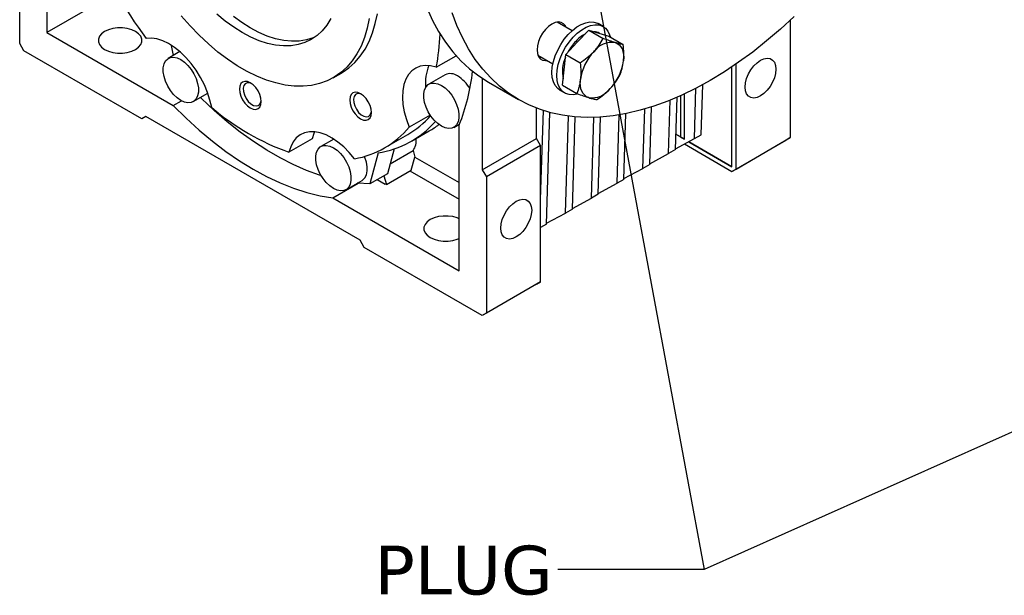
# Model space of a CAD drawing. Header units: millimetres. Extents: x 38 to 1638, y 38 to 1257.
# Tile 6 of 12: x 1086 to 1343, y 835 to 985. Entities that reach past the tile are written whole.
import ezdxf

# ---------------------------------------------------------------- set-up
doc = ezdxf.new("R2010")
doc.units = ezdxf.units.MM
doc.header["$LTSCALE"] = 6
doc.linetypes.add('SLD-Solid', pattern=[0])
doc.layers.add('TEXT', color=140, linetype='SLD-Solid', lineweight=25)
doc.styles.add('SLDTEXTSTYLE0', font='VERDANA.TTF')
doc.styles.get("Standard").update_dxf_attribs({"font": 'VERDANA.TTF'})
doc.dimstyles.new('SLDDIMSTYLE0', dxfattribs={"dimtxt": 0.18, "dimasz": 6.096, "dimexe": 0, "dimexo": 0.0625, "dimgap": 0, "dimtad": 0, "dimtih": 1, "dimtoh": 1, "dimdec": 0, "dimrnd": 1e-09, "dimzin": 0, "dimdsep": 46, "dimtxsty": 'Standard', "dimblk1": 'DOT', "dimblk2": 'DOT', "dimsah": 1, "dimcen": 0.09, "dimadec": 0, "dimazin": 0, "dimtfac": 6.096, "dimtdec": 0, "dimtofl": 0, "dimtmove": 0, "dimatfit": 3, "dimldrblk": 'DOT', "dimfxl": 0, "dimfrac": 2, "dimtolj": 1, "dimtzin": 0, "dimarcsym": 0})

# ---------------------------------------------------------------- blocks, each defined once
blk = doc.blocks.new('_Dot')
at = {"color": 0, "linetype": 'ByBlock', "lineweight": -2}
blk.add_line((-0.5, 0), (-1, 0), dxfattribs=at)
at = {"color": 0, "linetype": 'ByBlock', "const_width": 0.5}
blk.add_lwpolyline([(-0.25, 0, 1), (0.25, 0, 1)], format="xyb", close=True, dxfattribs=at)

msp = doc.modelspace()

# ---------------------------------------------------------------- linework, layer by layer
for p, q in [((1093.121, 1019.646), (1093.121, 981.622)), ((1086.05, 978.763), (1086.05, 1014.283)), ((1109.144, 990.872), (1093.121, 981.622)), ((1229.999, 982.133), (1226.112, 984.377)), ((1238.102, 983.229), (1236.829, 983.964)), ((1286.875, 984.861), (1286.875, 954.275)), ((1093.121, 981.622), (1126.049, 962.613)), ((1231.366, 979.114), (1234.385, 982.297)), ((1234.385, 982.297), (1238.143, 980.127)), ((1234.385, 982.297), (1236.974, 981.493)), ((1236.974, 981.493), (1239.563, 980.689)), ((1237.266, 981.402), (1237.102, 981.497)), ((1239.563, 980.689), (1243.322, 978.519)), ((1087.11, 976.926), (1086.05, 978.763)), ((1126.136, 975.712), (1125.603, 978.318)), ((1228.348, 975.931), (1231.366, 979.114)), ((1117.869, 959.169), (1087.11, 976.926)), ((1127.8, 976.673), (1124.783, 974.931)), ((1194.616, 972.641), (1199.783, 975.624)), ((1221.113, 975.716), (1224.999, 973.473)), ((1227.919, 971.945), (1228.348, 975.931)), ((1228.348, 975.931), (1232.106, 973.761)), ((1271.665, 946.719), (1271.665, 972.706)), ((1272.726, 946.107), (1272.726, 973.426)), ((1167.78, 969.885), (1169.902, 971.11)), ((1196.931, 970.66), (1192.688, 968.211)), ((1227.489, 967.958), (1227.919, 971.945)), ((1206.611, 969.717), (1206.611, 945.909)), ((1208.234, 968.718), (1216.012, 964.228)), ((1227.489, 967.958), (1231.248, 965.788)), ((1263.658, 955.046), (1264.059, 968.084)), ((1131.282, 963.673), (1135.071, 965.86)), ((1226.83, 966.643), (1228.103, 965.908)), ((1256.94, 951.168), (1257.36, 964.799)), ((1258.23, 965.184), (1258.23, 954.476)), ((1259.291, 953.864), (1259.291, 965.67)), ((1261.89, 954.025), (1262.294, 967.147)), ((1126.049, 962.613), (1128.243, 963.879)), ((1250.223, 947.29), (1250.684, 962.272)), ((1255.172, 950.147), (1255.601, 964.059)), ((1118.93, 959.782), (1117.869, 959.169)), ((1118.93, 959.782), (1117.869, 959.169)), ((1174.792, 927.534), (1118.93, 959.782)), ((1193.019, 960.167), (1187.543, 957.006)), ((1220.753, 954.073), (1220.753, 961.966)), ((1221.814, 938.205), (1222.526, 961.34)), ((1223.353, 931.778), (1224.247, 960.832)), ((1228.302, 934.635), (1229.079, 959.88)), ((1230.07, 935.656), (1230.81, 959.694)), ((1241.737, 942.391), (1242.286, 960.216)), ((1243.505, 943.412), (1244.032, 960.535)), ((1248.455, 946.269), (1248.931, 961.737)), ((1199.187, 956.952), (1200.692, 957.821)), ((1200.601, 919.575), (1200.601, 957.599)), ((1235.02, 938.513), (1235.668, 959.562)), ((1236.788, 939.534), (1237.407, 959.645)), ((1181.151, 951.624), (1187.161, 955.093)), ((1188.161, 953.361), (1192.757, 956.015)), ((1257.063, 955.15), (1258.23, 954.476)), ((1259.291, 953.864), (1257.063, 955.15)), ((1261.89, 954.025), (1263.658, 955.046)), ((1162.235, 953.941), (1156.225, 950.471)), ((1167.899, 953.895), (1164.561, 951.968)), ((1206.611, 945.909), (1220.753, 954.073)), ((1221.814, 952.236), (1207.672, 944.072)), ((1221.814, 952.236), (1220.753, 954.073)), ((1221.814, 916.716), (1221.814, 952.236)), ((1256.946, 951.366), (1261.89, 954.025)), ((1258.23, 954.476), (1259.291, 953.864)), ((1259.301, 952.632), (1271.665, 945.494)), ((1271.665, 946.719), (1260.399, 953.223)), ((1260.4, 953.224), (1271.665, 946.719)), ((1271.665, 945.494), (1285.814, 953.663)), ((1272.726, 946.107), (1286.875, 954.275)), ((1286.875, 954.275), (1285.814, 953.663)), ((1179.443, 950.33), (1177.273, 942.231)), ((1183.595, 951.322), (1181.87, 944.884)), ((1182.561, 947.465), (1188.55, 950.922)), ((1188.55, 950.922), (1189.052, 949.232)), ((1250.229, 947.488), (1255.172, 950.147)), ((1256.94, 951.168), (1255.172, 950.147)), ((1188.031, 945.797), (1189.052, 949.232)), ((1189.052, 949.232), (1200.601, 942.565)), ((1250.223, 947.29), (1248.455, 946.269)), ((1181.87, 944.884), (1177.273, 942.231)), ((1180.971, 944.365), (1181.642, 942.109)), ((1181.642, 942.109), (1188.031, 945.797)), ((1187.754, 945.638), (1200.601, 938.222)), ((1206.611, 945.909), (1207.672, 944.072)), ((1243.511, 943.61), (1248.455, 946.269)), ((1271.665, 945.494), (1272.726, 946.107)), ((1167.672, 938.584), (1174.256, 942.384)), ((1171.06, 940.709), (1175.303, 943.159)), ((1179.214, 943.351), (1181.308, 942.142)), ((1181.642, 942.109), (1181.308, 942.142)), ((1207.672, 944.072), (1207.672, 908.552)), ((1236.794, 939.732), (1241.737, 942.391)), ((1243.505, 943.412), (1241.737, 942.391)), ((1236.788, 939.534), (1235.02, 938.513)), ((1167.672, 938.584), (1200.601, 919.575)), ((1230.076, 935.854), (1235.02, 938.513)), ((1223.359, 931.976), (1228.302, 934.635)), ((1230.07, 935.656), (1228.302, 934.635)), ((1223.353, 931.778), (1221.814, 930.89)), ((1175.852, 925.696), (1174.792, 927.534)), ((1206.611, 907.94), (1175.852, 925.696)), ((1220.753, 916.104), (1206.611, 907.94)), ((1221.814, 916.716), (1207.672, 908.552)), ((1220.753, 916.104), (1221.814, 916.716)), ((1207.672, 908.552), (1206.611, 907.94))]:
    msp.add_line(p, q)
at = {"flags": 128}
for points in [[(1187.519, 1014.502), (1187.616, 1010.285), (1187.907, 1006.191), (1188.39, 1002.231), (1189.065, 998.417), (1189.929, 994.76), (1190.98, 991.268), (1192.216, 987.951), (1193.633, 984.82), (1195.226, 981.881), (1196.993, 979.144), (1198.927, 976.616), (1201.024, 974.303), (1203.278, 972.213), (1205.682, 970.35), (1208.23, 968.72), (1208.234, 968.718)], [(1177.134, 985.339), (1176.609, 982.77), (1175.897, 980.363), (1175.002, 978.132), (1173.93, 976.089), (1172.687, 974.246), (1171.28, 972.614), (1169.717, 971.202), (1168.006, 970.018), (1166.158, 969.069), (1164.184, 968.36), (1162.094, 967.895), (1159.9, 967.678), (1157.616, 967.709), (1155.254, 967.987), (1152.828, 968.513), (1150.351, 969.282), (1147.838, 970.29), (1145.303, 971.531), (1142.761, 972.998), (1140.227, 974.684), (1137.714, 976.577), (1135.237, 978.668), (1132.811, 980.944), (1130.449, 983.392), (1128.164, 985.999)], [(1167.103, 985.281), (1166.078, 983.598), (1164.885, 982.124), (1163.533, 980.87), (1162.032, 979.846), (1160.395, 979.058), (1158.633, 978.514), (1156.76, 978.218), (1154.79, 978.171), (1152.739, 978.374), (1150.621, 978.825), (1148.453, 979.522), (1146.251, 980.458), (1144.032, 981.627), (1141.814, 983.02), (1139.612, 984.625), (1137.444, 986.432)], [(1163.06, 980.511), (1162.516, 980.283), (1160.755, 979.739), (1158.882, 979.442), (1156.912, 979.395), (1154.86, 979.598), (1152.742, 980.05), (1150.574, 980.746), (1148.372, 981.683), (1146.154, 982.852), (1143.935, 984.244), (1141.733, 985.85)], [(1169.902, 971.11), (1170.127, 971.243), (1171.838, 972.427), (1173.401, 973.839), (1174.808, 975.471), (1176.052, 977.314), (1177.123, 979.357), (1178.018, 981.588), (1178.73, 983.995), (1179.255, 986.564)], [(1287.859, 985.789), (1284.31, 982.526), (1280.71, 979.45), (1277.07, 976.569), (1273.4, 973.893), (1269.709, 971.427), (1266.008, 969.178), (1262.308, 967.154), (1258.617, 965.359), (1254.947, 963.798), (1251.307, 962.476), (1247.707, 961.396), (1244.158, 960.561), (1240.668, 959.973), (1237.248, 959.635), (1233.906, 959.546), (1230.653, 959.708), (1227.497, 960.119), (1224.446, 960.779), (1221.509, 961.686), (1218.694, 962.837), (1216.008, 964.23), (1213.46, 965.86), (1211.056, 967.722), (1208.802, 969.813), (1206.705, 972.126), (1204.771, 974.654), (1203.005, 977.391), (1201.411, 980.329), (1199.994, 983.461), (1198.758, 986.777)], [(1116.236, 981.903), (1115.24, 982.362), (1114.092, 982.681), (1112.85, 982.845), (1111.576, 982.845), (1110.333, 982.681), (1109.185, 982.362), (1108.189, 981.903), (1107.395, 981.328), (1106.842, 980.666), (1106.558, 979.949), (1106.558, 979.213), (1106.842, 978.496), (1107.395, 977.833), (1108.189, 977.258), (1109.185, 976.799), (1110.333, 976.48), (1111.576, 976.317), (1112.85, 976.317), (1114.092, 976.48), (1115.24, 976.799), (1116.236, 977.258), (1117.03, 977.833), (1117.583, 978.496), (1117.867, 979.213), (1117.867, 979.949), (1117.583, 980.666), (1117.03, 981.328), (1116.236, 981.903)], [(1228.404, 983.054), (1228.262, 983.357), (1227.799, 983.941), (1227.183, 984.296), (1226.446, 984.406), (1225.624, 984.263), (1224.758, 983.876), (1223.893, 983.264), (1223.071, 982.457), (1222.333, 981.497), (1221.718, 980.43), (1221.254, 979.311), (1220.967, 978.196), (1220.869, 977.14)], [(1226.83, 966.643), (1226.249, 967.067), (1225.611, 967.827), (1225.141, 968.791), (1224.855, 969.933), (1224.758, 971.221), (1224.855, 972.621), (1225.141, 974.094), (1225.611, 975.6), (1226.249, 977.097), (1227.04, 978.546), (1227.962, 979.906), (1228.989, 981.141), (1230.094, 982.217), (1231.245, 983.104), (1232.413, 983.778), (1233.565, 984.221), (1234.67, 984.421), (1235.697, 984.372), (1236.618, 984.075), (1236.829, 983.964)], [(1231.315, 965.636), (1230.262, 965.451), (1229.235, 965.5), (1228.313, 965.796), (1227.522, 966.332), (1226.883, 967.092), (1226.414, 968.056), (1226.128, 969.198), (1226.031, 970.486), (1226.128, 971.886), (1226.414, 973.359), (1226.883, 974.865), (1227.522, 976.362), (1228.313, 977.811), (1229.235, 979.172), (1230.262, 980.406), (1231.366, 981.482), (1232.518, 982.369), (1233.686, 983.043), (1234.838, 983.486), (1235.943, 983.686), (1236.97, 983.637), (1237.891, 983.341), (1238.682, 982.805), (1239.321, 982.045), (1239.79, 981.081), (1239.976, 980.451)], [(1136.082, 962.099), (1135.64, 964.062), (1135.001, 966.054), (1134.176, 968.037), (1133.181, 969.974), (1132.035, 971.83), (1130.759, 973.569), (1129.377, 975.16), (1127.913, 976.573), (1126.397, 977.782), (1124.855, 978.763), (1123.317, 979.499), (1121.811, 979.977), (1120.366, 980.186), (1119.007, 980.124)], [(1241.238, 979.031), (1241.794, 978.788), (1242.281, 978.427), (1242.692, 977.953), (1243.018, 977.375), (1243.256, 976.702), (1243.399, 975.947), (1243.447, 975.122), (1243.398, 974.241)], [(1128.033, 974.61), (1128.988, 973.942), (1129.902, 973.071), (1130.734, 972.036), (1131.448, 970.882), (1132.013, 969.658), (1132.404, 968.419), (1132.604, 967.218), (1132.604, 966.108), (1132.404, 965.138), (1132.013, 964.35), (1131.448, 963.779), (1130.734, 963.449), (1129.902, 963.374), (1128.988, 963.559), (1128.033, 963.994), (1127.077, 964.662), (1126.163, 965.533), (1125.331, 966.568), (1124.617, 967.722), (1124.052, 968.946), (1123.661, 970.185), (1123.461, 971.386), (1123.461, 972.496), (1123.661, 973.466), (1124.052, 974.254), (1124.617, 974.825), (1125.331, 975.155), (1126.163, 975.23), (1127.077, 975.045), (1128.033, 974.61)], [(1220.869, 977.14), (1220.967, 976.197), (1221.254, 975.414), (1221.718, 974.83), (1222.333, 974.474), (1223.071, 974.365), (1223.404, 974.394)], [(1194.616, 972.641), (1193.137, 972.984), (1191.732, 973.057), (1190.427, 972.858), (1189.246, 972.39), (1188.212, 971.664), (1187.344, 970.692), (1186.657, 969.491), (1186.165, 968.086), (1185.877, 966.501), (1185.798, 964.767), (1185.929, 962.915), (1186.269, 960.98), (1186.81, 958.998), (1187.543, 957.006)], [(1279.09, 965.14), (1278.194, 964.739), (1277.344, 964.592), (1276.581, 964.705), (1275.944, 965.073), (1275.465, 965.677), (1275.167, 966.488), (1275.066, 967.463), (1275.167, 968.555), (1275.465, 969.709), (1275.944, 970.867), (1276.581, 971.97), (1277.344, 972.964), (1278.194, 973.799), (1279.09, 974.432), (1279.985, 974.832), (1280.835, 974.98), (1281.598, 974.867), (1282.235, 974.499), (1282.715, 973.895), (1283.012, 973.084), (1283.113, 972.109), (1283.012, 971.017), (1282.715, 969.863), (1282.235, 968.705), (1281.598, 967.602), (1280.835, 966.608), (1279.985, 965.773), (1279.09, 965.14)], [(1146.154, 968.562), (1145.422, 968.874), (1144.739, 968.941), (1144.154, 968.76), (1143.704, 968.343), (1143.422, 967.719), (1143.325, 966.929), (1143.422, 966.028), (1143.704, 965.077), (1144.154, 964.141), (1144.739, 963.284), (1145.422, 962.564), (1146.154, 962.03), (1146.886, 961.719), (1147.568, 961.651), (1148.154, 961.832), (1148.603, 962.249), (1148.886, 962.874), (1148.982, 963.663), (1148.886, 964.564), (1148.603, 965.515), (1148.154, 966.451), (1147.568, 967.308), (1146.886, 968.028), (1146.154, 968.562)], [(1146.404, 968.405), (1145.939, 968.565), (1145.308, 968.579), (1144.795, 968.325), (1144.444, 967.827), (1144.289, 967.128), (1144.341, 966.291), (1144.597, 965.39), (1145.034, 964.506), (1145.612, 963.716), (1146.282, 963.091), (1146.982, 962.687), (1147.652, 962.539), (1148.231, 962.66), (1148.667, 963.04), (1148.923, 963.646), (1148.971, 963.959)], [(1195.938, 967.889), (1196.893, 967.221), (1197.807, 966.351), (1198.639, 965.316), (1199.353, 964.161), (1199.918, 962.937), (1200.309, 961.698), (1200.509, 960.497), (1200.509, 959.388), (1200.309, 958.418), (1199.918, 957.63), (1199.353, 957.058), (1198.639, 956.728), (1197.807, 956.654), (1196.893, 956.838), (1195.938, 957.274), (1194.982, 957.942), (1194.068, 958.812), (1193.236, 959.847), (1192.522, 961.002), (1191.957, 962.226), (1191.566, 963.465), (1191.367, 964.665), (1191.367, 965.775), (1191.566, 966.745), (1191.957, 967.533), (1192.522, 968.105), (1193.236, 968.435), (1194.068, 968.509), (1194.982, 968.325), (1195.938, 967.889)], [(1234.343, 964.693), (1233.787, 964.936), (1233.299, 965.298), (1232.889, 965.771), (1232.562, 966.35), (1232.325, 967.022), (1232.181, 967.777), (1232.133, 968.602), (1232.182, 969.483)], [(1174.904, 965.717), (1174.172, 966.028), (1173.489, 966.096), (1172.904, 965.915), (1172.454, 965.498), (1172.172, 964.873), (1172.075, 964.084), (1172.172, 963.183), (1172.454, 962.232), (1172.904, 961.296), (1173.489, 960.439), (1174.172, 959.718), (1174.904, 959.185), (1175.636, 958.873), (1176.318, 958.806), (1176.904, 958.987), (1177.353, 959.404), (1177.636, 960.028), (1177.732, 960.818), (1177.636, 961.719), (1177.353, 962.67), (1176.904, 963.606), (1176.318, 964.463), (1175.636, 965.183), (1174.904, 965.717)], [(1175.154, 965.559), (1174.689, 965.72), (1174.058, 965.733), (1173.545, 965.48), (1173.194, 964.981), (1173.039, 964.283), (1173.091, 963.446), (1173.347, 962.545), (1173.784, 961.66), (1174.362, 960.87), (1175.032, 960.246), (1175.732, 959.841), (1176.402, 959.693), (1176.981, 959.815), (1177.417, 960.195), (1177.673, 960.8), (1177.721, 961.113)], [(1126.049, 962.613), (1129.396, 959.319), (1132.809, 956.228), (1136.275, 953.351), (1139.781, 950.698), (1143.314, 948.281), (1146.861, 946.107), (1150.407, 944.186), (1153.94, 942.524), (1157.447, 941.129), (1160.913, 940.004), (1164.326, 939.155), (1167.672, 938.584)], [(1164.6, 944.394), (1164.208, 944.521), (1160.799, 945.761), (1157.358, 947.261), (1153.897, 949.015), (1150.431, 951.016), (1146.97, 953.258), (1143.529, 955.731), (1140.12, 958.426), (1136.756, 961.334), (1133.449, 964.444), (1133.141, 964.746)], [(1173.3, 948.781), (1171.942, 950.412), (1170.496, 951.872), (1168.99, 953.133), (1167.452, 954.173), (1165.91, 954.971), (1164.394, 955.514), (1162.931, 955.79), (1161.548, 955.795), (1160.272, 955.529), (1159.126, 954.997), (1158.131, 954.208), (1157.307, 953.177), (1156.667, 951.924), (1156.225, 950.471)], [(1162.852, 955.797), (1162.678, 955.393), (1162.235, 953.941)], [(1167.81, 951.646), (1168.766, 950.979), (1169.68, 950.108), (1170.512, 949.073), (1171.226, 947.918), (1171.791, 946.695), (1172.182, 945.455), (1172.381, 944.255), (1172.381, 943.145), (1172.182, 942.175), (1171.791, 941.387), (1171.226, 940.815), (1170.512, 940.485), (1169.68, 940.411), (1168.766, 940.595), (1167.81, 941.031), (1166.855, 941.699), (1165.941, 942.569), (1165.109, 943.604), (1164.395, 944.759), (1163.83, 945.983), (1163.439, 947.222), (1163.239, 948.423), (1163.239, 949.532), (1163.439, 950.502), (1163.83, 951.29), (1164.395, 951.862), (1165.109, 952.192), (1165.941, 952.267), (1166.855, 952.082), (1167.81, 951.646)], [(1175.303, 943.159), (1175.469, 943.265), (1176.033, 943.836), (1176.424, 944.624), (1176.624, 945.594), (1176.624, 946.704), (1176.424, 947.905), (1176.033, 949.144), (1175.931, 949.399)], [(1177.273, 942.231), (1174.117, 942.397), (1174.003, 942.408)], [(1215.45, 928.401), (1214.555, 928.001), (1213.704, 927.854), (1212.942, 927.967), (1212.305, 928.335), (1211.825, 928.939), (1211.528, 929.749), (1211.427, 930.725), (1211.528, 931.817), (1211.825, 932.971), (1212.305, 934.128), (1212.942, 935.232), (1213.704, 936.226), (1214.555, 937.06), (1215.45, 937.694), (1216.345, 938.094), (1217.196, 938.241), (1217.959, 938.128), (1218.596, 937.76), (1219.075, 937.156), (1219.373, 936.346), (1219.474, 935.37), (1219.373, 934.278), (1219.075, 933.124), (1218.596, 931.967), (1217.959, 930.863), (1217.196, 929.869), (1216.345, 929.035), (1215.45, 928.401)], [(1200.601, 933.17), (1200.093, 933.378), (1198.945, 933.697), (1197.702, 933.86), (1196.428, 933.86), (1195.186, 933.697), (1194.038, 933.378), (1193.042, 932.919), (1192.248, 932.344), (1191.695, 931.681), (1191.411, 930.964), (1191.411, 930.228), (1191.695, 929.511), (1192.248, 928.849), (1193.042, 928.274), (1194.038, 927.815), (1195.186, 927.496), (1196.428, 927.332), (1197.702, 927.332), (1198.945, 927.496), (1200.093, 927.815), (1200.601, 928.023)]]:
    msp.add_lwpolyline(points, dxfattribs=at)
for centre, radius, start, end in [((1215.294, 1052.161), 120.251, 203.19778, 216.80222), ((1140.775, 983.193), 54.866, 348.91078, 357.97289), ((1237.729, 973.139), 9.206, 117.9772, 137.49605), ((1235.681, 978.981), 2.889, 60.548, 88.40262), ((1240.715, 970.184), 13.405, 136.80857, 151.84007), ((1240.463, 973.059), 6.022, 82.60578, 143.36751), ((1236.512, 971.47), 9.036, 155.87372, 191.83579), ((1244.984, 967.74), 12.92, 136.38609, 172.24725), ((1203.431, 968.513), 11.643, 157.14947, 185.68853), ((1230.596, 975.984), 12.92, 316.38609, 352.24725), ((1198.28, 967.722), 3.234, 54.01716, 114.67238), ((1195.194, 962.365), 9.404, 29.54549, 57.97673), ((1151.787, 977.12), 52.572, 338.2038, 353.93406), ((1235.118, 970.665), 6.022, 262.60578, 323.36751), ((1178.455, 1012.238), 65.645, 229.79902, 250.20635), ((1175.08, 975.916), 24.074, 300.12239, 318.59004), ((1175.847, 974.673), 24.608, 278.40413, 318.86718), ((1180.702, 976.893), 24.109, 300.00368, 307.24064), ((1169.199, 972.327), 23.901, 279.88002, 320.13073), ((1185.339, 953.412), 4.063, 322.19598, 9.01426)]:
    msp.add_arc(centre, radius, start, end)
for points, knots in [([(1235.63, 976.652), (1235.886, 976.922), (1236.132, 977.201), (1236.598, 977.769), (1236.818, 978.057), (1237.44, 978.929), (1237.808, 979.524), (1238.143, 980.127)], [0, 0, 0, 0, 0.25, 0.25, 0.5, 0.5, 1, 1, 1, 1]), ([(1241.238, 979.031), (1241.018, 979.099), (1240.786, 979.175), (1240.303, 979.337), (1240.052, 979.424), (1239.273, 979.701), (1238.72, 979.907), (1238.143, 980.127)], [0, 0, 0, 0, 0.25, 0.25, 0.5, 0.5, 1, 1, 1, 1]), ([(1243.322, 978.519), (1243.053, 978.562), (1242.753, 978.621), (1242.067, 978.787), (1241.679, 978.894), (1241.238, 979.031)], [0, 0, 0, 0, 0.5, 0.5, 1, 1, 1, 1]), ([(1243.398, 974.241), (1243.434, 974.579), (1243.459, 974.926), (1243.485, 975.625), (1243.487, 975.979), (1243.462, 977.051), (1243.406, 977.78), (1243.322, 978.519)], [0, 0, 0, 0, 0.25, 0.25, 0.5, 0.5, 1, 1, 1, 1]), ([(1232.106, 973.761), (1232.752, 974.191), (1233.382, 974.647), (1234.565, 975.607), (1235.119, 976.114), (1235.63, 976.652)], [0, 0, 0, 0, 0.5, 0.5, 1, 1, 1, 1]), ([(1232.106, 973.761), (1232.19, 973.02), (1232.247, 972.29), (1232.28, 970.861), (1232.256, 970.162), (1232.182, 969.483)], [0, 0, 0, 0, 0.5, 0.5, 1, 1, 1, 1]), ([(1242.464, 970.546), (1242.688, 971.109), (1242.886, 971.693), (1243.205, 972.919), (1243.325, 973.562), (1243.398, 974.241)], [0, 0, 0, 0, 0.5, 0.5, 1, 1, 1, 1]), ([(1239.95, 967.072), (1240.206, 967.341), (1240.452, 967.62), (1240.918, 968.188), (1241.138, 968.476), (1241.76, 969.349), (1242.128, 969.943), (1242.464, 970.546)], [0, 0, 0, 0, 0.25, 0.25, 0.5, 0.5, 1, 1, 1, 1]), ([(1232.182, 969.483), (1232.146, 969.145), (1232.098, 968.812), (1231.979, 968.166), (1231.909, 967.852), (1231.67, 966.933), (1231.472, 966.35), (1231.248, 965.788)], [0, 0, 0, 0, 0.25, 0.25, 0.5, 0.5, 1, 1, 1, 1]), ([(1231.248, 965.788), (1231.826, 965.568), (1232.38, 965.362), (1233.418, 964.993), (1233.901, 964.83), (1234.343, 964.693)], [0, 0, 0, 0, 0.5, 0.5, 1, 1, 1, 1]), ([(1236.427, 964.181), (1237.072, 964.611), (1237.703, 965.066), (1238.885, 966.026), (1239.439, 966.533), (1239.95, 967.072)], [0, 0, 0, 0, 0.5, 0.5, 1, 1, 1, 1]), ([(1234.343, 964.693), (1234.562, 964.625), (1234.771, 964.563), (1235.162, 964.454), (1235.344, 964.407), (1235.859, 964.282), (1236.158, 964.223), (1236.427, 964.181)], [0, 0, 0, 0, 0.25, 0.25, 0.5, 0.5, 1, 1, 1, 1])]:
    msp.add_open_spline(points, degree=3, knots=knots)

# ---------------------------------------------------------------- texts
at = {"layer": 'TEXT', "insert": (1178.52, 848.007), "char_height": 12.7, "attachment_point": 1, "style": 'SLDTEXTSTYLE0'}
msp.add_mtext('PLUG', dxfattribs=at)

# ---------------------------------------------------------------- leaders
at = {"layer": 'TEXT'}
for points in [[(1216.207, 1101.775), (1264.418, 841.758), (1226.318, 841.758)], [(1469.069, 933.22), (1264.418, 841.758), (1226.318, 841.758)]]:
    msp.add_leader(points, dimstyle='SLDDIMSTYLE0', dxfattribs=at)

doc.saveas('drawing.dxf')
